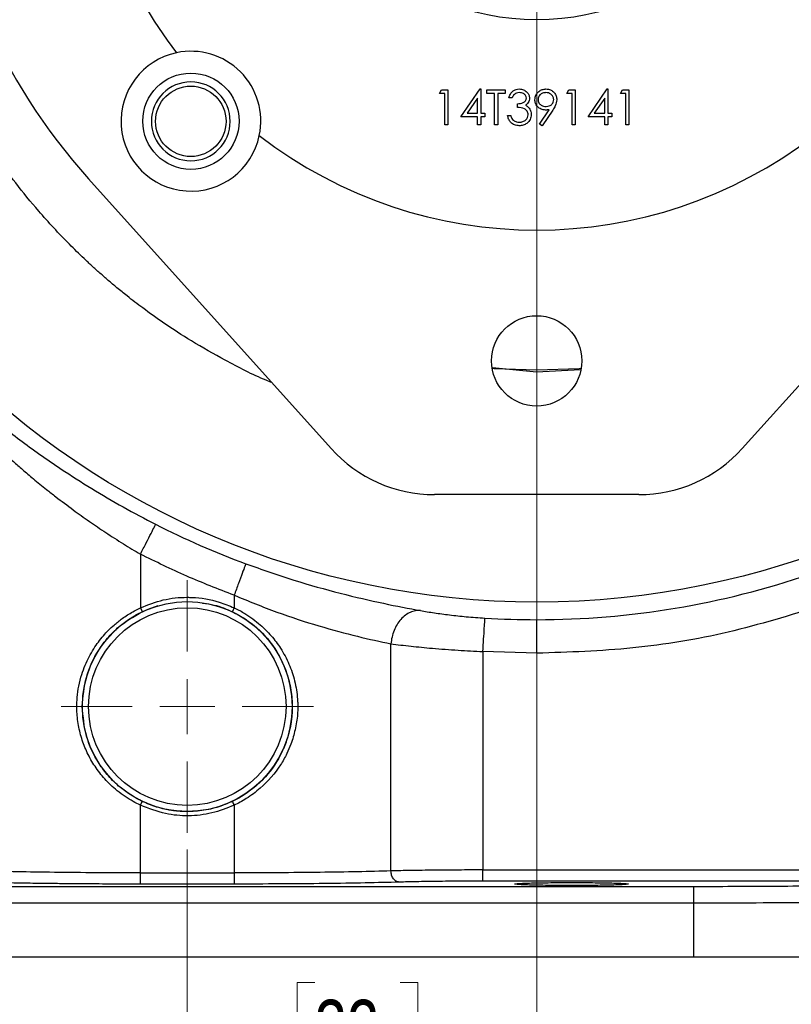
# Model space of a CAD drawing. Header units: inches. Extents: x 0.6 to 16.3, y 0.2 to 11.5.
# Tile 14 of 17: x 11.5 to 13.3, y 4.2 to 6.6. Entities that reach past the tile are written whole.
import ezdxf

# ---------------------------------------------------------------- set-up
doc = ezdxf.new("R2010")
doc.units = ezdxf.units.IN
doc.header["$MEASUREMENT"] = 0
doc.styles.add('SLDTEXTSTYLE0', font='TXT', dxfattribs={"width": 0.75})
doc.dimstyles.new('SLDDIMSTYLE0', dxfattribs={"dimtxt": 0.137795, "dimasz": 0.14, "dimexe": 0, "dimexo": 0.0625, "dimgap": 0.034449, "dimtad": 0, "dimdec": 1, "dimlfac": 1.5, "dimrnd": 1e-09, "dimzin": 12, "dimdsep": 46, "dimtxsty": 'SLDTEXTSTYLE0', "dimblk1": 'CLOSED', "dimblk2": 'CLOSED', "dimsah": 1, "dimcen": 0.09, "dimadec": 0, "dimazin": 3, "dimtfac": 1, "dimtdec": 1, "dimtofl": 0, "dimtmove": 0, "dimatfit": 3, "dimldrblk": 'CLOSED', "dimfxl": 0, "dimfrac": 2, "dimtolj": 1, "dimtzin": 12, "dimarcsym": 0})
doc.dimstyles.new('SLDDIMSTYLE1', dxfattribs={"dimtxt": 0.137795, "dimasz": 0.14, "dimexe": 0, "dimexo": 0.0625, "dimgap": 0.034449, "dimtad": 0, "dimtih": 1, "dimtoh": 1, "dimdec": 1, "dimlfac": 1.5, "dimrnd": 1e-09, "dimzin": 12, "dimdsep": 46, "dimtxsty": 'SLDTEXTSTYLE0', "dimblk1": 'CLOSED', "dimblk2": 'CLOSED', "dimsah": 1, "dimcen": 0.09, "dimadec": 0, "dimazin": 3, "dimtfac": 1, "dimtdec": 1, "dimtofl": 0, "dimtmove": 0, "dimatfit": 3, "dimldrblk": 'CLOSED', "dimfxl": 0, "dimfrac": 2, "dimtolj": 1, "dimtzin": 12, "dimarcsym": 0})
doc.dimstyles.new('SLDDIMSTYLE2', dxfattribs={"dimtxt": 0.137795, "dimasz": 0.14, "dimexe": 0, "dimexo": 0.0625, "dimgap": 0.034449, "dimtad": 0, "dimdec": 1, "dimlfac": 1.5, "dimrnd": 1e-09, "dimzin": 12, "dimdsep": 46, "dimtxsty": 'SLDTEXTSTYLE0', "dimblk1": 'CLOSED', "dimblk2": 'CLOSED', "dimsah": 1, "dimcen": 0.09, "dimadec": 0, "dimazin": 3, "dimtfac": 1, "dimtdec": 1, "dimtmove": 0, "dimatfit": 0, "dimldrblk": 'CLOSED', "dimfxl": 0, "dimfrac": 2, "dimtolj": 1, "dimtzin": 12, "dimarcsym": 0})
doc.dimstyles.new('SLDDIMSTYLE3', dxfattribs={"dimtxt": 0.137795, "dimasz": 0.14, "dimexe": 0, "dimexo": 0.0625, "dimgap": 0.034449, "dimtad": 0, "dimdec": 1, "dimlfac": 1.5, "dimrnd": 1e-09, "dimzin": 12, "dimdsep": 46, "dimtxsty": 'SLDTEXTSTYLE0', "dimblk1": 'CLOSED', "dimblk2": 'CLOSED', "dimsah": 1, "dimcen": 0.09, "dimadec": 0, "dimazin": 3, "dimtfac": 1, "dimtofl": 0, "dimtmove": 0, "dimatfit": 3, "dimldrblk": 'CLOSED', "dimfxl": 0, "dimfrac": 2, "dimtolj": 1, "dimtzin": 12, "dimarcsym": 0})

# ---------------------------------------------------------------- blocks, each defined once
blk = doc.blocks.new('_Closed')
at = {"color": 0, "linetype": 'ByBlock', "lineweight": -2}
for p, q in [((-1, 0.166667), (0, 0)), ((-1, 0.166667), (-1, -0.166667)), ((0, 0), (-1, -0.166667)), ((0, 0), (-1, 0))]:
    blk.add_line(p, q, dxfattribs=at)
blk = doc.blocks.new('_D')
at = {"color": 7, "linetype": 'Continuous', "lineweight": 0}
for p, q in [((14.7589, 6.5585), (14.7589, 3.2096)), ((11.8722, 4.6076), (11.8722, 3.2096)), ((13.6632, 3.4475), (13.6212, 3.4475)), ((13.6212, 3.4475), (13.6212, 3.2287)), ((13.9686, 3.4475), (14.0106, 3.4475)), ((14.0106, 3.4475), (14.0106, 3.2287)), ((11.8722, 3.249), (13.5004, 3.249)), ((14.7589, 3.249), (14.1314, 3.249)), ((13.6212, 3.2287), (13.6632, 3.2287)), ((14.0106, 3.2287), (13.9686, 3.2287))]:
    blk.add_line(p, q, dxfattribs=at)
at = {"color": 7, "linetype": 'Continuous', "lineweight": 18, "xscale": 0.14, "yscale": 0.14, "rotation": 180.0000000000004}
blk.add_blockref('_Closed', (11.8722, 3.249), dxfattribs=at)
at = {"color": 7, "linetype": 'Continuous', "lineweight": 18, "xscale": 0.14, "yscale": 0.14}
blk.add_blockref('_Closed', (14.7589, 3.249), dxfattribs=at)
at = {"color": 7, "linetype": 'Continuous', "lineweight": 18, "char_height": 0.1378, "attachment_point": 1, "style": 'SLDTEXTSTYLE0'}
for s, insert in [('110', (13.6632, 3.4063)), ('4.3', (13.6886, 3.2002))]:
    blk.add_mtext(s, dxfattribs=dict(at, insert=insert))
blk = doc.blocks.new('_D_1')
at = {"color": 7, "linetype": 'Continuous', "lineweight": 0}
for p, q in [((13.1266, 9.2212), (15.6644, 9.2212)), ((15.625, 9.2212), (15.625, 8.1027)), ((15.4723, 8.0747), (15.4303, 8.0747)), ((15.4303, 8.0747), (15.4303, 7.8559)), ((15.7778, 8.0747), (15.8198, 8.0747)), ((15.8198, 8.0747), (15.8198, 7.8559)), ((15.4303, 7.8559), (15.4723, 7.8559)), ((15.8198, 7.8559), (15.7778, 7.8559)), ((15.625, 4.3515), (15.625, 7.6498)), ((13.9511, 4.3515), (15.6644, 4.3515))]:
    blk.add_line(p, q, dxfattribs=at)
at = {"color": 7, "linetype": 'Continuous', "lineweight": 18, "xscale": 0.14, "yscale": 0.14}
for p, rotation in [((15.625, 9.2212), 90.0000000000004), ((15.625, 4.3515), 270.0000000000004)]:
    blk.add_blockref('_Closed', p, dxfattribs=dict(at, rotation=rotation))
at = {"color": 7, "linetype": 'Continuous', "lineweight": 18, "char_height": 0.1378, "attachment_point": 1, "style": 'SLDTEXTSTYLE0'}
for s, insert in [('186', (15.4723, 8.0336)), ('7.3', (15.4978, 7.8274))]:
    blk.add_mtext(s, dxfattribs=dict(at, insert=insert))
blk = doc.blocks.new('_D_2')
at = {"color": 7, "linetype": 'Continuous', "lineweight": 0}
for p, q in [((12.7056, 6.6497), (12.7056, 4.0525)), ((11.8722, 4.6076), (11.8722, 4.0525)), ((12.1763, 4.2903), (12.1344, 4.2903)), ((12.1344, 4.2903), (12.1344, 4.0716)), ((12.38, 4.2903), (12.422, 4.2903)), ((12.422, 4.2903), (12.422, 4.0716)), ((11.8722, 4.0919), (11.6222, 4.0919)), ((12.7056, 4.0919), (12.9556, 4.0919)), ((12.1344, 4.0716), (12.1763, 4.0716)), ((12.422, 4.0716), (12.38, 4.0716))]:
    blk.add_line(p, q, dxfattribs=at)
at = {"color": 7, "linetype": 'Continuous', "lineweight": 18, "xscale": 0.14, "yscale": 0.14}
blk.add_blockref('_Closed', (11.8722, 4.0919, 0.2058), dxfattribs=at)
at = {"color": 7, "linetype": 'Continuous', "lineweight": 18, "xscale": 0.14, "yscale": 0.14, "rotation": 180.0000000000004}
blk.add_blockref('_Closed', (12.7056, 4.0919, 0.2058), dxfattribs=at)
at = {"color": 7, "linetype": 'Continuous', "lineweight": 18, "char_height": 0.1378, "attachment_point": 1, "style": 'SLDTEXTSTYLE0'}
for s, insert in [('32', (12.1763, 4.2492)), ('1.3', (12.1509, 4.043))]:
    blk.add_mtext(s, dxfattribs=dict(at, insert=insert))
blk = doc.blocks.new('_D_3')
at = {"color": 7, "linetype": 'Continuous', "lineweight": 0}
for p, q in [((11.8722, 4.6076), (11.8722, 3.6821)), ((13.9556, 4.3121), (13.9556, 3.6821)), ((13.0762, 3.9199), (13.0343, 3.9199)), ((13.0343, 3.9199), (13.0343, 3.7012)), ((13.2799, 3.9199), (13.3219, 3.9199)), ((13.3219, 3.9199), (13.3219, 3.7012)), ((11.8722, 3.7214), (12.9134, 3.7214)), ((13.9556, 3.7214), (13.4427, 3.7214)), ((13.0343, 3.7012), (13.0762, 3.7012)), ((13.3219, 3.7012), (13.2799, 3.7012))]:
    blk.add_line(p, q, dxfattribs=at)
at = {"color": 7, "linetype": 'Continuous', "lineweight": 18, "xscale": 0.14, "yscale": 0.14, "rotation": 180.0000000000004}
blk.add_blockref('_Closed', (11.8722, 3.7214, 0.2058), dxfattribs=at)
at = {"color": 7, "linetype": 'Continuous', "lineweight": 18, "xscale": 0.14, "yscale": 0.14}
blk.add_blockref('_Closed', (13.9556, 3.7214, 0.2058), dxfattribs=at)
at = {"color": 7, "linetype": 'Continuous', "lineweight": 18, "char_height": 0.1378, "attachment_point": 1, "style": 'SLDTEXTSTYLE0'}
for s, insert in [('79', (13.0762, 3.8788)), ('3.1', (13.0508, 3.6726))]:
    blk.add_mtext(s, dxfattribs=dict(at, insert=insert))
blk = doc.blocks.new('_D_4')
at = {"color": 7, "linetype": 'Continuous', "lineweight": 0}
for p, q in [((13.2237, 7.1679), (15.192, 7.1679)), ((15.1526, 7.1679), (15.1526, 5.6585)), ((14.9999, 5.6305), (14.9579, 5.6305)), ((14.9579, 5.6305), (14.9579, 5.4117)), ((15.3053, 5.6305), (15.3473, 5.6305)), ((15.3473, 5.6305), (15.3473, 5.4117)), ((14.9579, 5.4117), (14.9999, 5.4117)), ((15.3473, 5.4117), (15.3053, 5.4117)), ((15.1526, 4.3515), (15.1526, 5.2056)), ((13.9511, 4.3515), (15.192, 4.3515))]:
    blk.add_line(p, q, dxfattribs=at)
at = {"color": 7, "linetype": 'Continuous', "lineweight": 18, "xscale": 0.14, "yscale": 0.14}
for p, rotation in [((15.1526, 7.1679, 0.2058), 90.0000000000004), ((15.1526, 4.3515, 0.2058), 270.0000000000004)]:
    blk.add_blockref('_Closed', p, dxfattribs=dict(at, rotation=rotation))
at = {"color": 7, "linetype": 'Continuous', "lineweight": 18, "char_height": 0.1378, "attachment_point": 1, "style": 'SLDTEXTSTYLE0'}
for s, insert in [('107', (14.9999, 5.5894)), ('4.2', (15.0253, 5.3832))]:
    blk.add_mtext(s, dxfattribs=dict(at, insert=insert))
blk = doc.blocks.new('_D_5')
at = {"color": 7, "linetype": 'Continuous', "lineweight": 0}
for p, q in [((11.8722, 4.6076), (11.8722, 3.6821)), ((9.7889, 4.3121), (9.7889, 3.6821)), ((10.9154, 3.9199), (10.8734, 3.9199)), ((10.8734, 3.9199), (10.8734, 3.7012)), ((11.119, 3.9199), (11.161, 3.9199)), ((11.161, 3.9199), (11.161, 3.7012)), ((9.7889, 3.7214), (10.7525, 3.7214)), ((11.8722, 3.7214), (11.2818, 3.7214)), ((10.8734, 3.7012), (10.9154, 3.7012)), ((11.161, 3.7012), (11.119, 3.7012))]:
    blk.add_line(p, q, dxfattribs=at)
at = {"color": 7, "linetype": 'Continuous', "lineweight": 18, "xscale": 0.14, "yscale": 0.14, "rotation": 180.0000000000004}
blk.add_blockref('_Closed', (9.7889, 3.7214, 0.2058), dxfattribs=at)
at = {"color": 7, "linetype": 'Continuous', "lineweight": 18, "xscale": 0.14, "yscale": 0.14}
blk.add_blockref('_Closed', (11.8722, 3.7214, 0.2058), dxfattribs=at)
at = {"color": 7, "linetype": 'Continuous', "lineweight": 18, "char_height": 0.1378, "attachment_point": 1, "style": 'SLDTEXTSTYLE0'}
for s, insert in [('79', (10.9154, 3.8788)), ('3.1', (10.8899, 3.6726))]:
    blk.add_mtext(s, dxfattribs=dict(at, insert=insert))
blk = doc.blocks.new('_D_6')
at = {"color": 7, "linetype": 'Continuous', "lineweight": 0}
for p, q in [((9.6533, 5.5821), (9.6533, 3.2096)), ((11.8722, 4.6076), (11.8722, 3.2096)), ((10.4312, 3.4475), (10.3893, 3.4475)), ((10.3893, 3.4475), (10.3893, 3.2287)), ((10.6349, 3.4475), (10.6769, 3.4475)), ((10.6769, 3.4475), (10.6769, 3.2287)), ((9.6533, 3.249), (10.2684, 3.249)), ((11.8722, 3.249), (10.7977, 3.249)), ((10.3893, 3.2287), (10.4312, 3.2287)), ((10.6769, 3.2287), (10.6349, 3.2287))]:
    blk.add_line(p, q, dxfattribs=at)
at = {"color": 7, "linetype": 'Continuous', "lineweight": 18, "xscale": 0.14, "yscale": 0.14, "rotation": 180.0000000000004}
blk.add_blockref('_Closed', (9.6533, 3.249, 0.2058), dxfattribs=at)
at = {"color": 7, "linetype": 'Continuous', "lineweight": 18, "xscale": 0.14, "yscale": 0.14}
blk.add_blockref('_Closed', (11.8722, 3.249, 0.2058), dxfattribs=at)
at = {"color": 7, "linetype": 'Continuous', "lineweight": 18, "char_height": 0.1378, "attachment_point": 1, "style": 'SLDTEXTSTYLE0'}
for s, insert in [('85', (10.4312, 3.4063)), ('3.3', (10.4058, 3.2002))]:
    blk.add_mtext(s, dxfattribs=dict(at, insert=insert))
blk = doc.blocks.new('SW_CENTERMARKSYMBOL_1')
at = {"color": 0, "linetype": 'Continuous', "lineweight": 18}
for p, q in [((0, 0.1312), (0, 0.3011)), ((0, 0), (0, 0.0656)), ((-0.1312, 0), (-0.3011, 0)), ((0, 0), (-0.0656, 0)), ((0, 0), (0, -0.0656)), ((0, 0), (0.0656, 0)), ((0.1312, 0), (0.3011, 0)), ((0, -0.1312), (0, -0.3011))]:
    blk.add_line(p, q, dxfattribs=at)

msp = doc.modelspace()

# ---------------------------------------------------------------- linework, layer by layer
at = {"color": 7, "linetype": 'Continuous', "lineweight": 25}
for p, q in [((12.4737, 6.4093), (12.4786, 6.4179)), ((12.4866, 6.4093), (12.4737, 6.4093)), ((12.4786, 6.4179), (12.494, 6.4179)), ((12.4866, 6.3345), (12.4866, 6.4093)), ((12.494, 6.4179), (12.494, 6.3345)), ((12.525, 6.3538), (12.5705, 6.42)), ((12.5705, 6.42), (12.572, 6.42)), ((12.572, 6.42), (12.572, 6.3623)), ((12.587, 6.4093), (12.587, 6.4179)), ((12.587, 6.4179), (12.6308, 6.4179)), ((12.6051, 6.4093), (12.587, 6.4093)), ((12.6051, 6.3345), (12.6051, 6.4093)), ((12.6126, 6.4093), (12.6126, 6.3345)), ((12.6308, 6.4093), (12.6126, 6.4093)), ((12.6308, 6.4179), (12.6308, 6.4093)), ((12.7772, 6.4093), (12.782, 6.4179)), ((12.79, 6.4093), (12.7772, 6.4093)), ((12.782, 6.4179), (12.7975, 6.4179)), ((12.79, 6.3345), (12.79, 6.4093)), ((12.7975, 6.4179), (12.7975, 6.3345)), ((12.8284, 6.3538), (12.8739, 6.42)), ((12.8739, 6.42), (12.8754, 6.42)), ((12.8754, 6.42), (12.8754, 6.3623)), ((12.9054, 6.4093), (12.9102, 6.4179)), ((12.9182, 6.4093), (12.9054, 6.4093)), ((12.9102, 6.4179), (12.9257, 6.4179)), ((12.9182, 6.3345), (12.9182, 6.4093)), ((12.9257, 6.4179), (12.9257, 6.3345)), ((12.5645, 6.3985), (12.5397, 6.3623)), ((12.5645, 6.3623), (12.5645, 6.3985)), ((12.6468, 6.3986), (12.6393, 6.3986)), ((12.6596, 6.3762), (12.6596, 6.3847)), ((12.868, 6.3985), (12.8431, 6.3623)), ((12.868, 6.3623), (12.868, 6.3985)), ((12.5397, 6.3623), (12.5645, 6.3623)), ((12.572, 6.3623), (12.5816, 6.3623)), ((12.5816, 6.3623), (12.5816, 6.3538)), ((12.7124, 6.3365), (12.7356, 6.3704)), ((12.744, 6.3699), (12.7184, 6.3324)), ((12.8431, 6.3623), (12.868, 6.3623)), ((12.8754, 6.3623), (12.8851, 6.3623)), ((12.8851, 6.3623), (12.8851, 6.3538)), ((12.5645, 6.3538), (12.525, 6.3538)), ((12.5645, 6.3345), (12.5645, 6.3538)), ((12.572, 6.3538), (12.572, 6.3345)), ((12.5816, 6.3538), (12.572, 6.3538)), ((12.6361, 6.357), (12.6436, 6.357)), ((12.7184, 6.3324), (12.7124, 6.3365)), ((12.868, 6.3538), (12.8284, 6.3538)), ((12.868, 6.3345), (12.868, 6.3538)), ((12.8754, 6.3538), (12.8754, 6.3345)), ((12.8851, 6.3538), (12.8754, 6.3538)), ((12.494, 6.3345), (12.4866, 6.3345)), ((12.572, 6.3345), (12.5645, 6.3345)), ((12.6126, 6.3345), (12.6051, 6.3345)), ((12.7975, 6.3345), (12.79, 6.3345)), ((12.8754, 6.3345), (12.868, 6.3345)), ((12.9257, 6.3345), (12.9182, 6.3345)), ((12.2155, 5.563), (11.6368, 6.2061)), ((13.7743, 6.2061), (13.1956, 5.563)), ((12.9495, 5.4534), (12.4617, 5.4534)), ((11.7605, 5.3112), (11.7605, 5.1833)), ((11.984, 5.2135), (11.984, 5.1833)), ((11.7605, 5.1833), (11.7647, 5.1743)), ((12.3579, 4.5563), (12.3579, 5.0976)), ((12.5773, 5.0791), (12.5773, 4.5586)), ((12.7056, 5.0752), (12.5773, 5.0791)), ((11.7605, 4.713), (11.7648, 4.722)), ((11.7605, 4.5517), (11.7605, 4.713)), ((11.984, 4.713), (11.984, 4.5517)), ((12.5773, 4.5586), (13.3834, 4.5586)), ((11.7605, 4.5517), (11.984, 4.5517)), ((13.3834, 4.532), (12.5773, 4.532)), ((10.665, 4.5195), (13.0795, 4.5195)), ((11.984, 4.525), (11.7605, 4.525)), ((13.0795, 4.4796), (10.665, 4.4796)), ((13.0795, 4.4796), (13.0795, 4.3515)), ((10.665, 4.3515), (13.0795, 4.3515)), ((13.0795, 4.3515), (13.9117, 4.3515))]:
    msp.add_line(p, q, dxfattribs=at)
at = {"color": 8, "linetype": 'Continuous', "lineweight": 25}
for p, q in [((12.7055, 5.7454), (12.6006, 5.7557)), ((12.8103, 5.7506), (12.7055, 5.7454))]:
    msp.add_line(p, q, dxfattribs=at)
at = {"color": 7, "linetype": 'Continuous', "lineweight": 25, "flags": 128}
for points in [[(12.7056, 5.7497), (12.6044, 5.7534), (12.5994, 5.7537)], [(12.8117, 5.7537), (12.8067, 5.7534), (12.7056, 5.7497)], [(11.7499, 5.1665), (11.7789, 5.1804), (11.8026, 5.1886)], [(11.984, 5.1834), (11.9819, 5.1788), (11.9798, 5.1743)], [(11.9797, 4.7219), (11.9819, 4.7174), (11.984, 4.7129)]]:
    msp.add_lwpolyline(points, dxfattribs=at)
at = {"color": 7, "linetype": 'Continuous', "lineweight": 25}
for centre, radius in [((12.7056, 7.1679), 1.9709), ((12.7056, 7.1679), 0.5833), ((11.8809, 6.3432), 0.1147), ((11.8806, 6.3429), 0.084), ((12.7056, 5.7719), 0.1077), ((11.8722, 4.9481), 0.2501), ((11.8722, 4.9481), 0.2355)]:
    msp.add_circle(centre, radius, dxfattribs=at)
for centre, radius, start, end in [((12.7056, 7.1679), 1.4378, 184.8791, 221.9847), ((12.7056, 7.1679), 1.0842, 186.4767, 217.604), ((11.8809, 6.3432), 0.1667, 101.8626, 348.1374), ((11.8809, 6.3432), 0.1667, 348.1374, 101.8626), ((11.8806, 6.3429), 0.094, 90, 270), ((11.8806, 6.3429), 0.094, 270, 90), ((12.7056, 7.1679), 1.0842, 232.396, 307.604), ((12.4617, 5.7845), 0.3312, 221.9847, 270), ((12.9495, 5.7845), 0.3312, 270, 318.0153), ((12.7056, 7.1679), 2.0034, 243.0222, 249.7354), ((12.7056, 7.1679), 2.0127, 270, 288.9009), ((12.7056, 7.1679), 2.0127, 266.4856, 270)]:
    msp.add_arc(centre, radius, start, end, dxfattribs=at)
for points, knots in [([(12.0741, 5.7201), (12.0695, 5.722), (12.0313, 5.7371), (11.967, 5.7705), (11.8859, 5.8163), (11.8206, 5.8587), (11.7699, 5.8948), (11.7327, 5.9233), (11.7055, 5.9453), (11.684, 5.9635), (11.6641, 5.9809), (11.6449, 5.9982), (11.6263, 6.0155), (11.6084, 6.0327), (11.5713, 6.0696), (11.5217, 6.1231), (11.4642, 6.1932), (11.4159, 6.2589), (11.3743, 6.3216), (11.3395, 6.3797), (11.3124, 6.4292), (11.2925, 6.4683), (11.2772, 6.4996), (11.2651, 6.5253), (11.2538, 6.5505), (11.243, 6.5758), (11.2326, 6.6014), (11.2226, 6.6271), (11.2132, 6.653), (11.1907, 6.7182), (11.1593, 6.8314), (11.1307, 6.9951), (11.1274, 7.1103), (11.1257, 7.1679)], [0, 0, 0, 0, 0.008034, 0.06743, 0.118371, 0.160855, 0.194881, 0.220451, 0.237565, 0.252261, 0.266677, 0.280812, 0.294666, 0.30824, 0.321533, 0.380414, 0.427731, 0.470092, 0.514065, 0.551026, 0.58098, 0.606514, 0.623003, 0.63806, 0.653121, 0.668185, 0.683252, 0.698323, 0.713396, 0.728472, 0.8114, 0.905687, 1, 1, 1, 1]), ([(12.6393, 6.3986), (12.6403, 6.4018), (12.6422, 6.4082), (12.6486, 6.4153), (12.6563, 6.4194), (12.6615, 6.4198), (12.6641, 6.42)], [0, 0, 0, 0, 0.280288, 0.55968, 0.779747, 1, 1, 1, 1]), ([(12.6642, 6.4114), (12.6621, 6.4113), (12.6577, 6.4109), (12.6509, 6.4068), (12.6483, 6.4017), (12.6468, 6.3986)], [0, 0, 0, 0, 0.280636, 0.560364, 1, 1, 1, 1]), ([(12.6641, 6.42), (12.6675, 6.4196), (12.6743, 6.4189), (12.6823, 6.4135), (12.6875, 6.4063), (12.6881, 6.401), (12.6885, 6.3983)], [0, 0, 0, 0, 0.280085, 0.559868, 0.780099, 1, 1, 1, 1]), ([(12.681, 6.3984), (12.6806, 6.4006), (12.6797, 6.4049), (12.6733, 6.4103), (12.6677, 6.411), (12.6642, 6.4114)], [0, 0, 0, 0, 0.278859, 0.560074, 1, 1, 1, 1]), ([(12.7013, 6.3945), (12.7018, 6.3983), (12.7027, 6.406), (12.71, 6.4144), (12.7188, 6.4192), (12.7248, 6.4197), (12.7278, 6.42)], [0, 0, 0, 0, 0.279538, 0.558851, 0.779452, 1, 1, 1, 1]), ([(12.7274, 6.4114), (12.7248, 6.4112), (12.7196, 6.4107), (12.7135, 6.4065), (12.7094, 6.401), (12.709, 6.3969), (12.7088, 6.3949)], [0, 0, 0, 0, 0.280092, 0.560011, 0.780131, 1, 1, 1, 1]), ([(12.7462, 6.3949), (12.7458, 6.3975), (12.745, 6.4027), (12.7396, 6.408), (12.7336, 6.411), (12.7295, 6.4113), (12.7274, 6.4114)], [0, 0, 0, 0, 0.278722, 0.558569, 0.779171, 1, 1, 1, 1]), ([(12.7278, 6.42), (12.7316, 6.4195), (12.7392, 6.4187), (12.7478, 6.4119), (12.7527, 6.4033), (12.7533, 6.3974), (12.7536, 6.3944)], [0, 0, 0, 0, 0.2797299, 0.5591633, 0.7796116, 1, 1, 1, 1]), ([(12.6596, 6.3847), (12.6643, 6.3852), (12.6714, 6.3858), (12.6783, 6.3907), (12.6807, 6.3949), (12.6809, 6.3972), (12.681, 6.3984)], [0, 0, 0, 0, 0.499418, 0.749016, 0.874544, 1, 1, 1, 1]), ([(12.6885, 6.3983), (12.6883, 6.3964), (12.6881, 6.3926), (12.6851, 6.3862), (12.6811, 6.3831), (12.6787, 6.3812)], [0, 0, 0, 0, 0.280508, 0.560792, 1, 1, 1, 1]), ([(12.7268, 6.3698), (12.7231, 6.3702), (12.7157, 6.371), (12.7073, 6.3775), (12.7021, 6.3857), (12.7016, 6.3915), (12.7013, 6.3945)], [0, 0, 0, 0, 0.279814, 0.559489, 0.779635, 1, 1, 1, 1]), ([(12.7088, 6.3949), (12.7092, 6.3922), (12.71, 6.3869), (12.7158, 6.3817), (12.7219, 6.3788), (12.7261, 6.3785), (12.7282, 6.3783)], [0, 0, 0, 0, 0.278472, 0.558424, 0.779098, 1, 1, 1, 1]), ([(12.7282, 6.3783), (12.7308, 6.3785), (12.7359, 6.3789), (12.7419, 6.3832), (12.7456, 6.3888), (12.746, 6.3929), (12.7462, 6.3949)], [0, 0, 0, 0, 0.280319, 0.55953, 0.779753, 1, 1, 1, 1]), ([(12.7536, 6.3944), (12.7528, 6.3894), (12.7513, 6.3806), (12.7463, 6.3732), (12.744, 6.3699)], [0, 0, 0, 0, 0.55819, 1, 1, 1, 1]), ([(12.6853, 6.3586), (12.6852, 6.36), (12.6849, 6.3629), (12.6823, 6.3682), (12.6746, 6.3754), (12.6656, 6.3759), (12.6596, 6.3762)], [0, 0, 0, 0, 0.125587, 0.251191, 0.500605, 1, 1, 1, 1]), ([(12.6787, 6.3812), (12.6807, 6.3802), (12.6842, 6.3784), (12.6867, 6.3754), (12.6878, 6.3741)], [0, 0, 0, 0, 0.5597945, 1, 1, 1, 1]), ([(12.6878, 6.3741), (12.6894, 6.3715), (12.6922, 6.367), (12.6926, 6.3616), (12.6928, 6.3593)], [0, 0, 0, 0, 0.559419, 1, 1, 1, 1]), ([(12.7356, 6.3704), (12.734, 6.3702), (12.731, 6.3699), (12.7281, 6.3698), (12.7268, 6.3698)], [0, 0, 0, 0, 0.5599442, 1, 1, 1, 1]), ([(12.6639, 6.3324), (12.6601, 6.3327), (12.6525, 6.3334), (12.6434, 6.3398), (12.6382, 6.3482), (12.6368, 6.354), (12.6361, 6.357)], [0, 0, 0, 0, 0.279886, 0.558979, 0.779263, 1, 1, 1, 1]), ([(12.6436, 6.357), (12.6444, 6.3545), (12.6457, 6.3502), (12.6488, 6.3469), (12.6501, 6.3454)], [0, 0, 0, 0, 0.5606944, 1, 1, 1, 1]), ([(12.6501, 6.3454), (12.6525, 6.3439), (12.6568, 6.3413), (12.6618, 6.341), (12.6641, 6.3409)], [0, 0, 0, 0, 0.558748, 1, 1, 1, 1]), ([(12.6928, 6.3593), (12.6922, 6.3552), (12.691, 6.347), (12.6831, 6.338), (12.6736, 6.3331), (12.6671, 6.3326), (12.6639, 6.3324)], [0, 0, 0, 0, 0.279304, 0.558838, 0.779277, 1, 1, 1, 1]), ([(12.6641, 6.3409), (12.6669, 6.3411), (12.6727, 6.3415), (12.6797, 6.3458), (12.6844, 6.3518), (12.685, 6.3563), (12.6853, 6.3586)], [0, 0, 0, 0, 0.280599, 0.560151, 0.780303, 1, 1, 1, 1]), ([(11.3867, 5.6512), (11.4145, 5.629), (11.4698, 5.5847), (11.5592, 5.5215), (11.6431, 5.4679), (11.7187, 5.4233), (11.7708, 5.3961), (11.7967, 5.3825)], [0, 0, 0, 0, 0.251596, 0.501898, 0.671052, 0.836247, 1, 1, 1, 1]), ([(11.393, 5.5909), (11.3996, 5.5846), (11.4132, 5.5718), (11.4347, 5.5521), (11.4568, 5.5324), (11.4802, 5.5121), (11.5064, 5.4899), (11.533, 5.4683), (11.5647, 5.4435), (11.5985, 5.418), (11.6384, 5.3895), (11.6783, 5.3624), (11.7189, 5.3362), (11.7469, 5.3194), (11.7605, 5.3112)], [0, 0, 0, 0, 0.068875, 0.140681, 0.211146, 0.277215, 0.352453, 0.440802, 0.500774, 0.61073, 0.70758, 0.803774, 0.904773, 1, 1, 1, 1]), ([(12.0117, 5.2885), (12.0502, 5.275), (12.1266, 5.2481), (12.2388, 5.217), (12.3437, 5.1927), (12.4004, 5.1821), (12.4288, 5.1768)], [0, 0, 0, 0, 0.249861, 0.496201, 0.747745, 1, 1, 1, 1]), ([(11.984, 5.2135), (12.0181, 5.1996), (12.0862, 5.1718), (12.1867, 5.1394), (12.2809, 5.1142), (12.3323, 5.1031), (12.3579, 5.0976)], [0, 0, 0, 0, 0.251357, 0.501482, 0.750991, 1, 1, 1, 1]), ([(11.7605, 5.1833), (11.7784, 5.1904), (11.8142, 5.2047), (11.8568, 5.2089), (11.9016, 5.2079), (11.9402, 5.2017), (11.9722, 5.1883), (11.984, 5.1833)], [0, 0, 0, 0, 0.2500373, 0.4999382, 0.5491735, 0.8329656, 1, 1, 1, 1]), ([(11.9088, 5.1944), (11.9181, 5.1933), (11.9427, 5.1904), (11.9655, 5.1804), (11.9797, 5.1742)], [0, 0, 0, 0, 0.3789778, 1, 1, 1, 1]), ([(13.3834, 5.188), (13.3101, 5.1656), (13.1634, 5.1207), (12.9356, 5.0828), (12.7822, 5.0777), (12.7056, 5.0752)], [0, 0, 0, 0, 0.333253, 0.666737, 1, 1, 1, 1]), ([(11.7605, 4.713), (11.7546, 4.7159), (11.7422, 4.722), (11.7237, 4.7335), (11.7003, 4.7507), (11.6753, 4.7743), (11.6516, 4.805), (11.6331, 4.8375), (11.6196, 4.8718), (11.6111, 4.908), (11.6084, 4.9409), (11.6093, 4.9709), (11.6132, 4.9976), (11.6197, 5.0231), (11.6282, 5.0464), (11.6377, 5.0669), (11.6517, 5.0909), (11.671, 5.1169), (11.6946, 5.1404), (11.7182, 5.1592), (11.7393, 5.1729), (11.7543, 5.1803), (11.7605, 5.1833)], [0, 0, 0, 0, 0.032963, 0.069964, 0.110499, 0.179876, 0.24431, 0.307601, 0.370028, 0.431322, 0.495324, 0.536869, 0.582683, 0.631632, 0.670392, 0.708565, 0.746452, 0.81215, 0.872749, 0.915418, 0.965513, 1, 1, 1, 1]), ([(11.6219, 4.9481), (11.6238, 4.9717), (11.6277, 5.0191), (11.6517, 5.0697), (11.671, 5.0973), (11.6854, 5.1154), (11.7122, 5.144), (11.7442, 5.1624), (11.7648, 5.1742)], [0, 0, 0, 0, 0.249197, 0.502681, 0.584823, 0.610265, 0.750235, 1, 1, 1, 1]), ([(11.9797, 5.1742), (11.9901, 5.1687), (12.0214, 5.1522), (12.0675, 5.1104), (12.1012, 5.0555), (12.1175, 5.0034), (12.1222, 4.9709), (12.1225, 4.9524), (12.1226, 4.9481)], [0, 0, 0, 0, 0.124318, 0.375509, 0.652352, 0.803686, 0.954967, 1, 1, 1, 1]), ([(11.984, 5.1833), (11.9846, 5.183), (11.9934, 5.1793), (12.0087, 5.171), (12.0286, 5.1572), (12.0502, 5.14), (12.0732, 5.1172), (12.0965, 5.086), (12.1157, 5.05), (12.1272, 5.0159), (12.1328, 4.9878), (12.1348, 4.9712), (12.1355, 4.9605), (12.1356, 4.9561), (12.1356, 4.9522), (12.1356, 4.9436), (12.1356, 4.9297), (12.1333, 4.9111), (12.1296, 4.8931), (12.1252, 4.8754), (12.1189, 4.8564), (12.1092, 4.8339), (12.0881, 4.7964), (12.0557, 4.7591), (12.0201, 4.7327), (11.9986, 4.72), (11.9887, 4.7152), (11.984, 4.713)], [0, 0, 0, 0, 0.003393, 0.048395, 0.087392, 0.126159, 0.188814, 0.251326, 0.324311, 0.395893, 0.433216, 0.469856, 0.480433, 0.4876, 0.492164, 0.500136, 0.531219, 0.562306, 0.594885, 0.624442, 0.654733, 0.696288, 0.749056, 0.873913, 0.944353, 0.973661, 1, 1, 1, 1]), ([(12.4288, 5.1768), (12.4246, 5.1769), (12.4164, 5.1771), (12.404, 5.1731), (12.3922, 5.1662), (12.3815, 5.1564), (12.3724, 5.144), (12.3652, 5.1297), (12.36, 5.114), (12.3586, 5.1031), (12.3579, 5.0976)], [0, 0, 0, 0, 0.125047, 0.250214, 0.375281, 0.5, 0.624719, 0.749786, 0.874953, 1, 1, 1, 1]), ([(12.4288, 5.1768), (12.4393, 5.175), (12.4597, 5.1715), (12.4974, 5.1665), (12.5381, 5.162), (12.5672, 5.16), (12.5822, 5.1589)], [0, 0, 0, 0, 0.261294, 0.502847, 0.743721, 1, 1, 1, 1]), ([(12.5773, 5.0791), (12.5779, 5.0894), (12.5792, 5.1098), (12.5808, 5.1359), (12.5819, 5.1543), (12.5821, 5.1574), (12.5822, 5.1589)], [0, 0, 0, 0, 0.250161, 0.5, 0.749839, 1, 1, 1, 1]), ([(12.7056, 5.0752), (12.7056, 5.0863), (12.7056, 5.1094), (12.7056, 5.1359), (12.7056, 5.1517), (12.7056, 5.154), (12.7056, 5.1552)], [0, 0, 0, 0, 0.270699, 0.562316, 0.789298, 1, 1, 1, 1]), ([(12.3579, 5.0976), (12.3733, 5.0957), (12.4026, 5.0921), (12.4579, 5.0868), (12.5161, 5.0823), (12.5576, 5.0802), (12.5773, 5.0791)], [0, 0, 0, 0, 0.261689, 0.499548, 0.761503, 1, 1, 1, 1]), ([(11.7648, 4.722), (11.7465, 4.7323), (11.7169, 4.7491), (11.6839, 4.7818), (11.6543, 4.8209), (11.6279, 4.8762), (11.6239, 4.9241), (11.6219, 4.9481)], [0, 0, 0, 0, 0.221372, 0.359742, 0.492464, 0.746147, 1, 1, 1, 1]), ([(12.1226, 4.9481), (12.1225, 4.9452), (12.1225, 4.9408), (12.1223, 4.9357), (12.1221, 4.9335), (12.1221, 4.9327), (12.1221, 4.9327), (12.1221, 4.9327), (12.1221, 4.9325), (12.1221, 4.9321), (12.1219, 4.9302), (12.1216, 4.9254), (12.1211, 4.9209), (12.1207, 4.9177), (12.1207, 4.9174), (12.1207, 4.9173), (12.1207, 4.9172), (12.1206, 4.917), (12.1205, 4.916), (12.12, 4.9123), (12.1177, 4.8971), (12.1114, 4.8715), (12.094, 4.828), (12.0663, 4.7865), (12.0283, 4.751), (12.0007, 4.7324), (11.9838, 4.7241), (11.9797, 4.722)], [0, 0, 0, 0, 0.030964, 0.046443, 0.054183, 0.054424, 0.054545, 0.054606, 0.054848, 0.055815, 0.059685, 0.075164, 0.106128, 0.108063, 0.10903, 0.109272, 0.109393, 0.109878, 0.111813, 0.119553, 0.150515, 0.274651, 0.398809, 0.648906, 0.800287, 0.951588, 1, 1, 1, 1]), ([(11.9797, 4.722), (11.9708, 4.7181), (11.949, 4.7087), (11.9122, 4.6999), (11.8774, 4.6972), (11.8532, 4.6983), (11.8292, 4.701), (11.8001, 4.707), (11.7761, 4.7172), (11.7648, 4.722)], [0, 0, 0, 0, 0.131686, 0.320061, 0.508456, 0.601411, 0.647862, 0.834248, 1, 1, 1, 1]), ([(11.984, 4.713), (11.9665, 4.706), (11.9315, 4.692), (11.8755, 4.6861), (11.817, 4.6908), (11.7802, 4.7052), (11.7605, 4.713)], [0, 0, 0, 0, 0.244215, 0.488289, 0.725313, 1, 1, 1, 1]), ([(11.7605, 4.5517), (11.7255, 4.5517), (11.6551, 4.5518), (11.5553, 4.5528), (11.4623, 4.5542), (11.4122, 4.5556), (11.3866, 4.5563)], [0, 0, 0, 0, 0.2481, 0.499972, 0.743488, 1, 1, 1, 1]), ([(12.3579, 4.5563), (12.3323, 4.5556), (12.2822, 4.5542), (12.1892, 4.5528), (12.0894, 4.5518), (12.0189, 4.5517), (11.984, 4.5517)], [0, 0, 0, 0, 0.256482, 0.500028, 0.751903, 1, 1, 1, 1]), ([(12.5773, 4.5586), (12.5576, 4.5586), (12.5176, 4.5586), (12.4593, 4.5581), (12.4037, 4.5574), (12.3733, 4.5567), (12.3579, 4.5563)], [0, 0, 0, 0, 0.238014, 0.484017, 0.738012, 1, 1, 1, 1]), ([(12.3779, 4.5296), (12.3753, 4.5301), (12.3701, 4.531), (12.3636, 4.5372), (12.359, 4.5459), (12.3583, 4.5528), (12.3579, 4.5563)], [0, 0, 0, 0, 0.250173, 0.500005, 0.749836, 1, 1, 1, 1]), ([(11.7605, 4.525), (11.7412, 4.525), (11.7, 4.525), (11.6442, 4.5253), (11.5941, 4.5257), (11.5537, 4.5261), (11.5102, 4.5266), (11.4641, 4.5274), (11.4129, 4.5284), (11.3827, 4.5292), (11.3666, 4.5296)], [0, 0, 0, 0, 0.130296, 0.277241, 0.38091, 0.481838, 0.568689, 0.7055, 0.843683, 1, 1, 1, 1]), ([(12.3779, 4.5296), (12.3519, 4.529), (12.2993, 4.5276), (12.2013, 4.5261), (12.0949, 4.5252), (12.0207, 4.5251), (11.984, 4.525)], [0, 0, 0, 0, 0.247212, 0.500026, 0.752825, 1, 1, 1, 1]), ([(12.5773, 4.532), (12.5587, 4.532), (12.5212, 4.5319), (12.4672, 4.5314), (12.4177, 4.5307), (12.391, 4.53), (12.3779, 4.5296)], [0, 0, 0, 0, 0.247175, 0.499974, 0.752788, 1, 1, 1, 1]), ([(13.0795, 4.5195), (13.1108, 4.5196), (13.1744, 4.5196), (13.2697, 4.5201), (13.365, 4.5209), (13.458, 4.522), (13.5464, 4.5234), (13.6272, 4.5252), (13.6985, 4.5272), (13.7585, 4.5295), (13.8061, 4.5318), (13.8407, 4.5343), (13.8636, 4.5368), (13.8691, 4.5384), (13.8718, 4.5392)], [0, 0, 0, 0, 0.078011, 0.158258, 0.240636, 0.326184, 0.412683, 0.499946, 0.587193, 0.673703, 0.75929, 0.841671, 0.921953, 1, 1, 1, 1]), ([(12.7889, 4.5216), (12.7718, 4.5216), (12.7456, 4.5217), (12.714, 4.5221), (12.6923, 4.5226), (12.6747, 4.5231), (12.6583, 4.524), (12.65, 4.5251), (12.6583, 4.5262), (12.6747, 4.5271), (12.6923, 4.5276), (12.714, 4.5281), (12.7456, 4.5285), (12.7718, 4.5286), (12.7889, 4.5287)], [0, 0, 0, 0, 0.1197093, 0.1841549, 0.2499722, 0.3157942, 0.3802525, 0.5, 0.6197475, 0.6842058, 0.7500278, 0.8158451, 0.8802907, 1, 1, 1, 1]), ([(12.7889, 4.5287), (12.806, 4.5286), (12.8322, 4.5285), (12.8638, 4.5281), (12.8855, 4.5276), (12.9031, 4.5271), (12.9195, 4.5262), (12.9278, 4.5251), (12.9195, 4.524), (12.9031, 4.5231), (12.8855, 4.5226), (12.8638, 4.5221), (12.8322, 4.5217), (12.806, 4.5216), (12.7889, 4.5216)], [0, 0, 0, 0, 0.119709, 0.184155, 0.249972, 0.315794, 0.380253, 0.5, 0.619747, 0.684206, 0.750028, 0.815845, 0.880291, 1, 1, 1, 1]), ([(13.9117, 4.4992), (13.9087, 4.4984), (13.9029, 4.4968), (13.8848, 4.4949), (13.8689, 4.4937), (13.8582, 4.4929), (13.8471, 4.4922), (13.8358, 4.4916), (13.8135, 4.4904), (13.7766, 4.4889), (13.7255, 4.4872), (13.6777, 4.4858), (13.6355, 4.4848), (13.5697, 4.4835), (13.4748, 4.4819), (13.3464, 4.4806), (13.2137, 4.4797), (13.1239, 4.4796), (13.0795, 4.4796)], [0, 0, 0, 0, 0.082064, 0.15481, 0.181308, 0.206313, 0.229825, 0.251844, 0.27237, 0.351197, 0.426194, 0.474076, 0.520255, 0.56473, 0.677215, 0.787254, 0.894849, 1, 1, 1, 1])]:
    msp.add_open_spline(points, degree=3, knots=knots, dxfattribs=at)
for points in [[(11.7605, 5.3112), (11.7651, 5.3204), (11.7744, 5.3386), (11.7863, 5.3619), (11.7947, 5.3785), (11.7961, 5.3811), (11.7967, 5.3825)], [(11.984, 5.2135), (11.946, 5.2281), (11.8701, 5.2574), (11.797, 5.2933), (11.7605, 5.3112)], [(12.0117, 5.2885), (12.0112, 5.2871), (12.0101, 5.2842), (12.0037, 5.2668), (11.9946, 5.2423), (11.9875, 5.2231), (11.984, 5.2135)], [(12.5773, 4.532), (12.5773, 4.5325), (12.5773, 4.5334), (12.5773, 4.5396), (12.5773, 4.5483), (12.5773, 4.5552), (12.5773, 4.5586)], [(11.7605, 4.525), (11.7605, 4.5255), (11.7605, 4.5264), (11.7605, 4.5326), (11.7605, 4.5413), (11.7605, 4.5482), (11.7605, 4.5517)], [(11.984, 4.5517), (11.984, 4.5482), (11.984, 4.5413), (11.984, 4.5326), (11.984, 4.5264), (11.984, 4.5255), (11.984, 4.525)], [(13.0795, 4.5195), (13.0795, 4.5188), (13.0795, 4.5174), (13.0795, 4.5081), (13.0795, 4.495), (13.0795, 4.4847), (13.0795, 4.4796)]]:
    msp.add_open_spline(points, degree=3, dxfattribs=at)

# ---------------------------------------------------------------- block references
at = {"color": 7, "linetype": 'Continuous', "lineweight": 0}
msp.add_blockref('SW_CENTERMARKSYMBOL_1', (11.8722, 4.9481), dxfattribs=at)

# ---------------------------------------------------------------- dimensions: what is measured, and where the dimension line sits
at = {"color": 7, "linetype": 'Continuous', "lineweight": 18}
for base, p1, picture, middle in [((15.625, 4.3515), (13.0873, 9.2212), '_D_1', (15.625, 7.8762)), ((15.1526, 4.3515), (13.1843, 7.1679), '_D_4', (15.1526, 5.432))]:
    dim = msp.add_linear_dim(base=base, p1=p1, p2=(13.9117, 4.3515), angle=90, dimstyle='SLDDIMSTYLE1', dxfattribs=at)
    dim.commit()
    dim.dimension.update_dxf_attribs({"geometry": picture, "text_midpoint": middle, "dimtype": 160})
for base, p1, p2, dimstyle, picture, middle in [((11.87224, 4.09187), (12.70557, 6.68911), (11.87224, 4.64701), 'SLDDIMSTYLE2', '_D_2', (12.27816, 4.09187)), ((11.8722, 3.249), (14.7589, 6.5978), (11.8722, 4.647), 'SLDDIMSTYLE0', '_D', (13.8159, 3.249)), ((11.8722, 3.249), (9.6533, 5.6215), (11.8722, 4.647), 'SLDDIMSTYLE0', '_D_6', (10.5331, 3.249)), ((11.8722, 3.7214), (9.7889, 4.3515), (11.8722, 4.647), 'SLDDIMSTYLE3', '_D_5', (11.0172, 3.7214)), ((11.8722, 3.7214), (13.9556, 4.3515), (11.8722, 4.647), 'SLDDIMSTYLE0', '_D_3', (13.1781, 3.7214))]:
    dim = msp.add_linear_dim(base=base, p1=p1, p2=p2, dimstyle=dimstyle, dxfattribs=at)
    dim.commit()
    dim.dimension.update_dxf_attribs({"geometry": picture, "text_midpoint": middle, "dimtype": 160})

doc.saveas('drawing.dxf')
